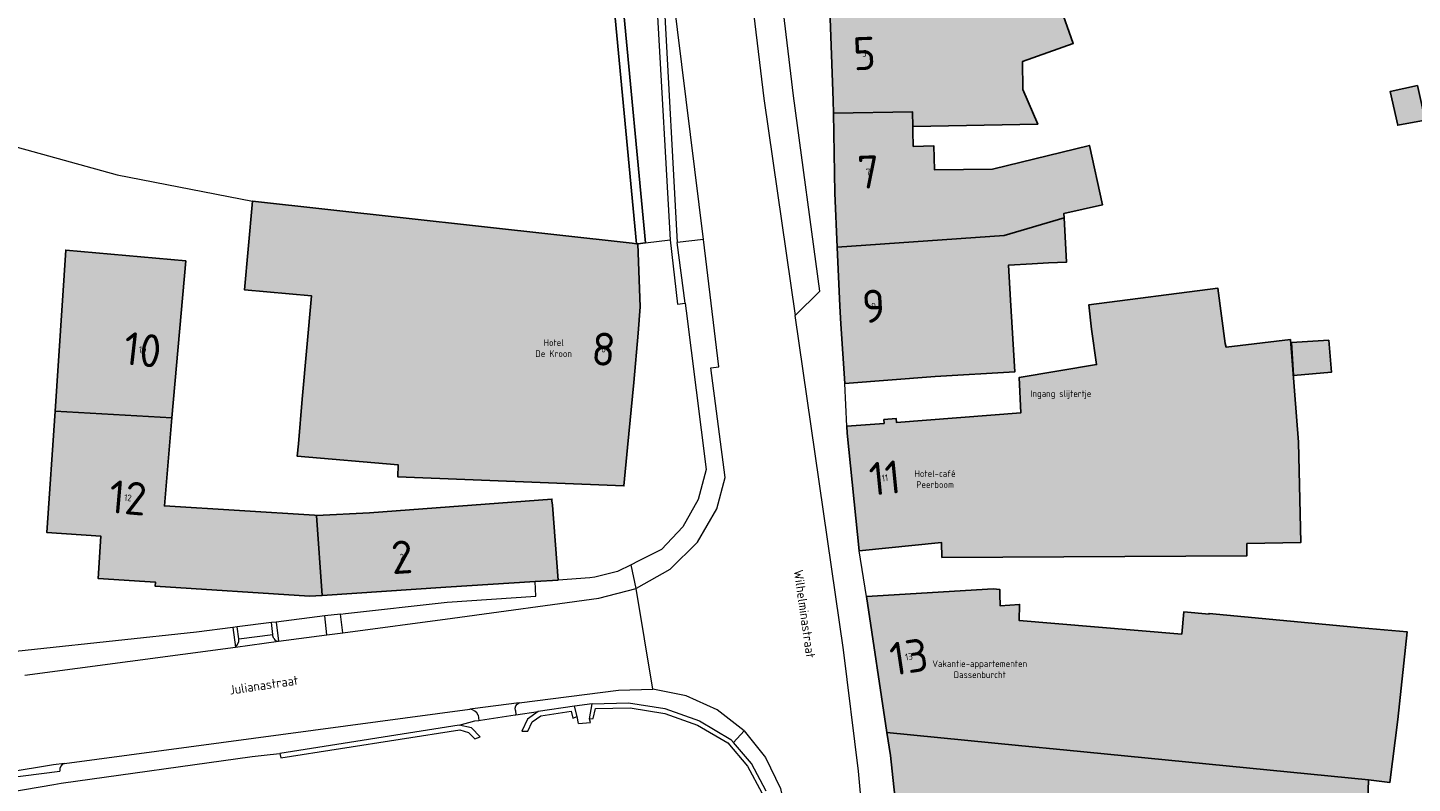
# Model space of a CAD drawing. Header units: metres. Extents: x 191562 to 192551, y 309453 to 310109.
# Tile 22 of 49: x 192005 to 192110, y 309723 to 309780. Entities that reach past the tile are written whole.
import ezdxf
from ezdxf.enums import TextEntityAlignment as Align

# ---------------------------------------------------------------- set-up
doc = ezdxf.new("R2010")
doc.units = ezdxf.units.M
for name, color, linetype, lineweight in [('B-WE-GK-KEERWAND-GV', 253, 'Continuous', 9), ('B-WE-IE-TERREINAFSCHEIDING_KUNSTMATIG_MUUR-GV', 250, 'Continuous', 25), ('B-WE-OG-BEBOUWING-GV', 250, 'Continuous', 25), ('B-WE-OG-BEBOUWING-T18', 1, 'Continuous', 25), ('B-WE-OG-TERREIN_ERF-GV', 253, 'Continuous', 9), ('B-WE-OG-TOPOGRAFIE-T18', 2, 'Continuous', 35), ('B-WE-VH-GESLOTENVERHARDING_ASFALT-GV', 253, 'Continuous', 9), ('B-WE-VH-HALFVERHARDING-GV', 253, 'Continuous', 9), ('B-WE-VH-ONVERHARD-GV', 253, 'Continuous', 9), ('B-WE-VH-OPENVERHARDING_STRAATBAKSTEEN-GV', 253, 'Continuous', 9), ('B-WE-VH-TEGEL-GV', 253, 'Continuous', 9), ('X-XX-AL-T25', 1, 'Continuous', 25), ('X-XX-AL-T25_1000', 1, 'Continuous', 25)]:
    doc.layers.add(name, color=color, linetype=linetype, lineweight=lineweight)
doc.layers.add('B-WE-OG-BEBOUWING-V', color=7, linetype='Continuous', lineweight=5, true_color=0xfff3f2)
doc.styles.add('NLCS-ISO-M200-T18', font='NLCS-ISO.ttf', dxfattribs={"height": 0.36})
doc.styles.add('NLCS-ISO-M500-T25', font='NLCS-ISO.ttf', dxfattribs={"height": 1.25})

msp = doc.modelspace()

# ---------------------------------------------------------------- hatches: boundary and pattern name
at = {"layer": 'B-WE-OG-BEBOUWING-V'}
for points in [[(192066.15, 309773.25), (192072.135, 309773.36), (192072.155, 309772.261), (192081.623, 309772.435), (192080.479, 309775.043), (192080.455, 309777.165), (192084.304, 309778.538), (192083.258, 309781.47), (192083.236, 309781.538), (192080.41, 309781.026), (192080.401, 309781.805), (192075.337, 309781.721), (192075.308, 309783.024), (192075.29, 309783.524), (192072.223, 309783.411), (192072.241, 309782.911), (192072.298, 309781.372), (192070.467, 309781.304), (192065.852, 309781.133), (192066.108, 309774.217)], [(192110.385, 309775.359), (192108.312, 309774.897), (192108.896, 309772.341), (192110.984, 309772.734)], [(192066.427, 309763.122), (192079.073, 309763.983), (192083.621, 309765.342), (192083.604, 309765.663), (192086.522, 309766.306), (192085.529, 309770.815), (192078.201, 309769.021), (192073.792, 309768.972), (192073.751, 309770.773), (192072.183, 309770.744), (192072.162, 309771.885), (192072.155, 309772.261), (192072.135, 309773.36), (192066.15, 309773.25), (192066.246, 309767.193)], [(192025.889, 309751.61), (192025.589, 309748.21), (192025.507, 309747.275), (192033.154, 309746.62), (192033.116, 309745.717), (192050.256, 309745.027), (192050.541, 309747.943), (192051.022, 309752.864), (192051.334, 309756.594), (192051.501, 309758.59), (192051.304, 309763.361), (192051.207, 309763.372), (192050.894, 309763.407), (192022.109, 309766.606), (192021.79, 309762.959), (192021.52, 309759.872), (192026.577, 309759.43)], [(192066.427, 309763.122), (192066.626, 309758.63), (192066.697, 309757.303), (192067.004, 309752.795), (192073.838, 309753.318), (192079.883, 309753.673), (192079.564, 309759.104), (192079.409, 309761.747), (192081.194, 309761.852), (192082.425, 309761.925), (192083.798, 309761.98), (192083.621, 309765.342), (192079.073, 309763.983)], [(192017.07, 309762.072), (192007.965, 309762.889), (192007.15, 309750.681), (192016.004, 309750.195)], [(192095.883, 309755.543), (192095.827, 309755.823), (192095.253, 309760.008), (192085.479, 309758.741), (192085.689, 309756.908), (192086.074, 309754.211), (192080.208, 309753.238), (192080.334, 309750.554), (192070.916, 309749.83), (192070.893, 309750.129), (192069.956, 309750.057), (192069.979, 309749.758), (192067.161, 309749.542), (192067.147, 309749.541), (192067.186, 309749.032), (192068.077, 309740.122), (192074.314, 309740.746), (192074.356, 309739.606), (192097.461, 309739.744), (192097.462, 309740.653), (192101.553, 309740.744), (192101.371, 309748.349), (192100.769, 309756.112)], [(192103.681, 309756.071), (192100.856, 309755.891), (192100.992, 309753.388), (192103.868, 309753.632)], [(192027.404, 309736.737), (192026.955, 309742.791), (192026.802, 309742.801), (192015.444, 309743.517), (192016.004, 309750.195), (192007.15, 309750.681), (192006.537, 309741.493), (192010.628, 309741.22), (192010.415, 309738.027), (192013.947, 309737.791), (192014.755, 309737.737), (192014.735, 309737.438), (192026.446, 309736.674)], [(192027.404, 309736.737), (192036.773, 309737.351), (192043.53, 309737.781), (192045.266, 309737.892), (192044.836, 309743.559), (192044.809, 309743.909), (192044.8, 309744.029), (192030.983, 309742.984), (192026.955, 309742.791)], [(192068.637, 309736.65), (192070.193, 309726.351), (192080.169, 309725.373), (192083.821, 309725.015), (192106.675, 309722.775), (192108.307, 309722.575), (192108.894, 309727.336), (192109.615, 309733.966), (192106.132, 309734.285), (192094.604, 309735.368), (192094.6, 309735.324), (192092.685, 309735.483), (192092.535, 309733.805), (192085.917, 309734.363), (192080.197, 309734.845), (192080.244, 309736.055), (192078.772, 309735.933), (192078.748, 309736.833), (192078.739, 309737.187), (192078.246, 309737.227)], [(192070.924, 309720.353), (192071.689, 309713.408), (192083.485, 309714.424), (192083.617, 309712.889), (192094.891, 309713.039), (192094.891, 309712.533), (192106.369, 309713.292), (192106.387, 309713.524), (192106.42, 309714.572), (192106.556, 309718.949), (192106.675, 309722.775), (192083.821, 309725.015), (192080.169, 309725.373), (192070.193, 309726.351), (192070.455, 309724.616)]]:
    msp.add_hatch(color=256, dxfattribs=at).paths.add_polyline_path(points)

# ---------------------------------------------------------------- linework, layer by layer
at = {"layer": 'B-WE-GK-KEERWAND-GV'}
for points in [[(192051.229, 309794.011), (192052.785, 309781.024), (192053.765, 309763.654), (192054.319, 309758.797), (192054.894, 309758.868)], [(192043.767, 309727.934), (192042.954, 309727.351), (192042.536, 309726.443), (192042.969, 309726.44), (192043.309, 309727.158)], [(192047.66, 309727.396), (192047.924, 309727.411), (192048.096, 309728.165), (192050.742, 309728.223), (192053.354, 309727.796), (192055.844, 309726.898), (192058.128, 309725.56), (192059.614, 309723.805), (192060.706, 309721.782), (192061.357, 309719.577), (192061.54, 309717.285), (192062.878, 309698.417), (192063.486, 309688.751), (192062.818, 309688.746), (192062.837, 309688.481), (192063.854, 309688.501)]]:
    msp.add_lwpolyline(points, dxfattribs=at)
msp.add_lwpolyline([(192037.835, 309726.559), (192038.482, 309726.359), (192038.956, 309725.874), (192039.364, 309726.021), (192038.704, 309726.699), (192037.781, 309726.905), (192024.192, 309724.768), (192024.256, 309724.424)], close=True, dxfattribs=at)
at = {"layer": 'B-WE-IE-TERREINAFSCHEIDING_KUNSTMATIG_MUUR-GV'}
msp.add_lwpolyline([(192050.155, 309781.9), (192049.468, 309781.835), (192051.207, 309763.372), (192051.304, 309763.361), (192051.894, 309763.431)], close=True, dxfattribs=at)
at = {"layer": 'B-WE-OG-BEBOUWING-GV'}
for points in [[(192066.15, 309773.25), (192072.135, 309773.36), (192072.155, 309772.261), (192081.623, 309772.435), (192080.479, 309775.043), (192080.455, 309777.165), (192084.304, 309778.538), (192083.258, 309781.47), (192083.236, 309781.538), (192080.41, 309781.026), (192080.401, 309781.805), (192075.337, 309781.721), (192075.308, 309783.024), (192075.29, 309783.524), (192072.223, 309783.411), (192072.241, 309782.911), (192072.298, 309781.372), (192070.467, 309781.304), (192065.852, 309781.133), (192066.108, 309774.217)], [(192110.385, 309775.359), (192108.312, 309774.897), (192108.896, 309772.341), (192110.984, 309772.734)], [(192066.427, 309763.122), (192079.073, 309763.983), (192083.621, 309765.342), (192083.604, 309765.663), (192086.522, 309766.306), (192085.529, 309770.815), (192078.201, 309769.021), (192073.792, 309768.972), (192073.751, 309770.773), (192072.183, 309770.744), (192072.162, 309771.885), (192072.155, 309772.261), (192072.135, 309773.36), (192066.15, 309773.25), (192066.246, 309767.193)], [(192025.889, 309751.61), (192025.589, 309748.21), (192025.507, 309747.275), (192033.154, 309746.62), (192033.116, 309745.717), (192050.256, 309745.027), (192050.541, 309747.943), (192051.022, 309752.864), (192051.334, 309756.594), (192051.501, 309758.59), (192051.304, 309763.361), (192051.207, 309763.372), (192050.894, 309763.407), (192022.109, 309766.606), (192021.79, 309762.959), (192021.52, 309759.872), (192026.577, 309759.43)], [(192066.427, 309763.122), (192066.626, 309758.63), (192066.697, 309757.303), (192067.004, 309752.795), (192073.838, 309753.318), (192079.883, 309753.673), (192079.564, 309759.104), (192079.409, 309761.747), (192081.194, 309761.852), (192082.425, 309761.925), (192083.798, 309761.98), (192083.621, 309765.342), (192079.073, 309763.983)], [(192017.07, 309762.072), (192007.965, 309762.889), (192007.15, 309750.681), (192016.004, 309750.195)], [(192095.883, 309755.543), (192095.827, 309755.823), (192095.253, 309760.008), (192085.479, 309758.741), (192085.689, 309756.908), (192086.074, 309754.211), (192080.208, 309753.238), (192080.334, 309750.554), (192070.916, 309749.83), (192070.893, 309750.129), (192069.956, 309750.057), (192069.979, 309749.758), (192067.161, 309749.542), (192067.147, 309749.541), (192067.186, 309749.032), (192068.077, 309740.122), (192074.314, 309740.746), (192074.356, 309739.606), (192097.461, 309739.744), (192097.462, 309740.653), (192101.553, 309740.744), (192101.371, 309748.349), (192100.769, 309756.112)], [(192103.681, 309756.071), (192100.856, 309755.891), (192100.992, 309753.388), (192103.868, 309753.632)], [(192027.404, 309736.737), (192026.955, 309742.791), (192026.802, 309742.801), (192015.444, 309743.517), (192016.004, 309750.195), (192007.15, 309750.681), (192006.537, 309741.493), (192010.628, 309741.22), (192010.415, 309738.027), (192013.947, 309737.791), (192014.755, 309737.737), (192014.735, 309737.438), (192026.446, 309736.674)], [(192027.404, 309736.737), (192036.773, 309737.351), (192043.53, 309737.781), (192045.266, 309737.892), (192044.836, 309743.559), (192044.809, 309743.909), (192044.8, 309744.029), (192030.983, 309742.984), (192026.955, 309742.791)], [(192068.637, 309736.65), (192070.193, 309726.351), (192080.169, 309725.373), (192083.821, 309725.015), (192106.675, 309722.775), (192108.307, 309722.575), (192108.894, 309727.336), (192109.615, 309733.966), (192106.132, 309734.285), (192094.604, 309735.368), (192094.6, 309735.324), (192092.685, 309735.483), (192092.535, 309733.805), (192085.917, 309734.363), (192080.197, 309734.845), (192080.244, 309736.055), (192078.772, 309735.933), (192078.748, 309736.833), (192078.739, 309737.187), (192078.246, 309737.227)], [(192070.924, 309720.353), (192071.689, 309713.408), (192083.485, 309714.424), (192083.617, 309712.889), (192094.891, 309713.039), (192094.891, 309712.533), (192106.369, 309713.292), (192106.387, 309713.524), (192106.42, 309714.572), (192106.556, 309718.949), (192106.675, 309722.775), (192083.821, 309725.015), (192080.169, 309725.373), (192070.193, 309726.351), (192070.455, 309724.616)]]:
    msp.add_lwpolyline(points, close=True, dxfattribs=at)
at = {"layer": 'B-WE-OG-TERREIN_ERF-GV'}
for points in [[(192083.258, 309781.47), (192084.304, 309778.538), (192080.455, 309777.165), (192080.479, 309775.043), (192081.623, 309772.435), (192072.155, 309772.261), (192072.162, 309771.885), (192072.183, 309770.744), (192073.751, 309770.773), (192073.792, 309768.972), (192078.201, 309769.021), (192085.529, 309770.815), (192086.522, 309766.306), (192083.604, 309765.663), (192083.621, 309765.342), (192083.798, 309761.98), (192082.425, 309761.925), (192081.194, 309761.852), (192079.409, 309761.747), (192079.564, 309759.104), (192079.883, 309753.673), (192073.838, 309753.318), (192067.004, 309752.795)], [(192051.304, 309763.361), (192051.501, 309758.59), (192051.334, 309756.594), (192051.022, 309752.864), (192050.541, 309747.943), (192050.256, 309745.027), (192033.116, 309745.717), (192033.154, 309746.62), (192025.507, 309747.275), (192025.589, 309748.21), (192025.889, 309751.61), (192026.577, 309759.43), (192021.52, 309759.872), (192021.79, 309762.959), (192022.109, 309766.606)], [(192028.778, 309735.323), (192029.172, 309735.372), (192036.877, 309736.228), (192043.592, 309736.664), (192043.53, 309737.781), (192036.773, 309737.351), (192027.404, 309736.737), (192026.446, 309736.674), (192014.735, 309737.438), (192014.755, 309737.737), (192013.947, 309737.791), (192010.415, 309738.027), (192010.628, 309741.22), (192006.537, 309741.493), (192007.15, 309750.681), (192007.965, 309762.889), (192017.07, 309762.072), (192016.004, 309750.195), (192015.444, 309743.517), (192026.802, 309742.801), (192026.955, 309742.791), (192030.983, 309742.984), (192044.8, 309744.029), (192044.809, 309743.909), (192044.836, 309743.559), (192045.266, 309737.892)], [(192067.161, 309749.542), (192069.979, 309749.758), (192069.956, 309750.057), (192070.893, 309750.129), (192070.916, 309749.83), (192080.334, 309750.554), (192080.208, 309753.238), (192086.074, 309754.211), (192085.689, 309756.908), (192085.479, 309758.741), (192095.253, 309760.008), (192095.827, 309755.823), (192095.883, 309755.543), (192100.769, 309756.112), (192101.371, 309748.349), (192101.553, 309740.744), (192097.462, 309740.653), (192097.461, 309739.744), (192074.356, 309739.606), (192074.314, 309740.746), (192068.077, 309740.122)], [(192068.637, 309736.65), (192078.246, 309737.227), (192078.739, 309737.187), (192078.748, 309736.833), (192078.772, 309735.933), (192080.244, 309736.055), (192080.197, 309734.845), (192085.917, 309734.363), (192092.535, 309733.805), (192092.685, 309735.483), (192094.6, 309735.324), (192094.604, 309735.368), (192106.132, 309734.285), (192109.615, 309733.966), (192108.894, 309727.336), (192108.307, 309722.575), (192106.675, 309722.775), (192106.556, 309718.949)], [(192046.806, 309727.025), (192046.725, 309727.551)], [(192061.04, 309721.915), (192059.915, 309724.009), (192058.554, 309725.598)]]:
    msp.add_lwpolyline(points, dxfattribs=at)
for points in [[(192108.896, 309772.341), (192108.312, 309774.897), (192110.385, 309775.359), (192110.984, 309772.734)], [(192100.992, 309753.388), (192100.856, 309755.891), (192103.681, 309756.071), (192103.868, 309753.632)]]:
    msp.add_lwpolyline(points, close=True, dxfattribs=at)
at = {"layer": 'B-WE-VH-GESLOTENVERHARDING_ASFALT-GV'}
for points in [[(192059.376, 309726.468), (192060.999, 309724.452), (192062.115, 309722.117), (192062.664, 309719.588), (192068.342, 309720.061), (192068.043, 309723.414), (192066.89, 309732.615), (192063.234, 309757.928)], [(192053.739, 309738.7), (192051.191, 309737.256)], [(192042.319, 309728.596), (192049.855, 309729.549), (192052.441, 309729.64), (192051.191, 309737.256)], [(192007.877, 309724.004), (192038.595, 309728.124)]]:
    msp.add_lwpolyline(points, dxfattribs=at)
at = {"layer": 'B-WE-VH-HALFVERHARDING-GV'}
for points in [[(191959.809, 309783.33), (191967.666, 309781.076), (191975.817, 309779.256), (191985.004, 309776.06), (191996.563, 309772.538), (191998.473, 309772.219), (192004.281, 309770.692), (192011.866, 309768.58), (192022.109, 309766.606), (192050.894, 309763.407), (192051.207, 309763.372)], [(192051.894, 309763.431), (192053.765, 309763.654)]]:
    msp.add_lwpolyline(points, dxfattribs=at)
at = {"layer": 'B-WE-VH-ONVERHARD-GV'}
for points in [[(192054.894, 309758.868), (192054.302, 309763.46)], [(192043.309, 309727.158), (192043.96, 309727.612), (192046.254, 309727.967), (192046.393, 309727.435), (192046.725, 309727.551), (192046.519, 309728.339), (192043.767, 309727.934)]]:
    msp.add_lwpolyline(points, dxfattribs=at)
at = {"layer": 'B-WE-VH-OPENVERHARDING_STRAATBAKSTEEN-GV'}
for points in [[(192049.764, 309808.997), (192052.03, 309794.197), (192053.309, 309781.549), (192054.302, 309763.46)], [(192056.28, 309763.679), (192053.995, 309782.269), (192051.034, 309807.114), (192050.989, 309809.161)], [(192068.342, 309720.061), (192070.924, 309720.353), (192070.455, 309724.616), (192070.193, 309726.351), (192068.637, 309736.65), (192068.077, 309740.122), (192067.186, 309749.032), (192067.147, 309749.541), (192067.161, 309749.542), (192067.004, 309752.795), (192066.697, 309757.303), (192066.626, 309758.63), (192066.427, 309763.122), (192066.246, 309767.193), (192066.15, 309773.25), (192066.108, 309774.217), (192065.852, 309781.133)], [(192027.745, 309733.744), (192028.967, 309733.907), (192028.778, 309735.323), (192027.608, 309735.177)], [(192023.904, 309734.715), (192023.553, 309734.672)], [(192020.821, 309732.82), (192024.086, 309733.256)], [(192023.727, 309733.462), (192023.698, 309733.519), (192023.668, 309733.662), (192023.665, 309733.769)], [(192023.727, 309733.462), (192023.796, 309733.38), (192023.905, 309733.306), (192023.983, 309733.278), (192024.086, 309733.256)], [(192047.841, 309728.515), (192050.617, 309728.599), (192053.361, 309728.164), (192055.975, 309727.225), (192058.368, 309725.815), (192058.554, 309725.598), (192059.376, 309726.468), (192057.333, 309728.057), (192054.98, 309729.134), (192052.441, 309729.64)], [(192042.319, 309728.596), (192038.775, 309728.148), (192038.595, 309728.124)], [(192039.207, 309727.666), (192039.254, 309727.268)], [(192039.254, 309727.268), (192039.404, 309727.29), (192042.018, 309727.676), (192042.071, 309727.684)], [(192042.032, 309728.017), (192042.071, 309727.684)], [(192042.071, 309727.684), (192043.767, 309727.934)], [(192046.806, 309727.025), (192047.719, 309727.103), (192047.66, 309727.396), (192047.841, 309728.515), (192046.519, 309728.339)], [(192007.877, 309724.004), (192007.039, 309723.892), (192003.513, 309723.316), (192002.985, 309723.218)], [(192003.341, 309722.899), (192007.518, 309723.427)]]:
    msp.add_lwpolyline(points, dxfattribs=at)
for points in [[(192061.343, 309789.39), (192058.948, 309790.833), (192059.004, 309789.901), (192060.859, 309774.37), (192063.234, 309757.928), (192065.11, 309759.783), (192063.121, 309774.575)], [(192020.821, 309732.82), (192020.964, 309732.953), (192021.072, 309733.243), (192021.072, 309733.434), (192020.958, 309734.348), (192020.635, 309734.308)]]:
    msp.add_lwpolyline(points, close=True, dxfattribs=at)
msp.add_lwpolyline([(192042.032, 309728.017, -0.3813177), (192042.319, 309728.596)], format="xyb", dxfattribs=at)
at = {"layer": 'B-WE-VH-TEGEL-GV'}
for points in [[(192053.739, 309738.7), (192055.823, 309740.759), (192057.299, 309743.289), (192057.94, 309745.658), (192056.85, 309753.972), (192057.456, 309754.046), (192056.28, 309763.679), (192054.302, 309763.46)], [(192054.894, 309758.868), (192054.984, 309758.287), (192056.498, 309746.274), (192055.887, 309743.993), (192054.736, 309741.931), (192053.116, 309740.213), (192051.345, 309739.319), (192050.811, 309739.055)], [(192028.967, 309733.907), (192037.274, 309735.016), (192048.354, 309736.525), (192051.191, 309737.256), (192050.811, 309739.055), (192049.769, 309738.541), (192048.065, 309738.107), (192047.674, 309738.053), (192045.266, 309737.892), (192043.53, 309737.781)], [(192020.635, 309734.308), (192017.859, 309733.962), (192005.598, 309732.637), (192002.047, 309732.248), (192001.023, 309732.067), (192000, 309731.879), (191992.784, 309730.362), (191985.645, 309728.518), (191981.956, 309727.293), (191982.107, 309726.805), (191978.154, 309725.602), (191978.296, 309725.102), (191975.681, 309724.371), (191975.604, 309724.35)], [(192021.072, 309733.434), (192023.665, 309733.769), (192023.553, 309734.672), (192020.958, 309734.348)], [(192004.854, 309730.689), (192020.821, 309732.82)], [(192037.781, 309726.905), (192038.952, 309727.223), (192039.254, 309727.268)], [(191959.074, 309708.841), (191960.231, 309706.716), (191961.241, 309707.185), (191964.03, 309708.48), (191964.822, 309708.848), (191972.503, 309712.041), (191977.827, 309713.929), (191987.096, 309716.994), (191987.311, 309717.093), (191990.438, 309717.953), (191990.221, 309719.033), (191991.378, 309719.283), (192000.582, 309721.802), (192000.648, 309721.293), (192003.655, 309721.824), (192007.052, 309722.424), (192007.617, 309722.503), (192022.08, 309724.538), (192023.446, 309724.687), (192024.192, 309724.768)]]:
    msp.add_lwpolyline(points, dxfattribs=at)
msp.add_lwpolyline([(192024.086, 309733.256), (192027.745, 309733.744), (192027.608, 309735.177), (192023.904, 309734.715)], close=True, dxfattribs=at)
for points in [[(192039.207, 309727.666, 0.2616429), (192038.595, 309728.124)], [(192007.877, 309724.004, 0.4063367), (192007.518, 309723.427)]]:
    msp.add_lwpolyline(points, format="xyb", dxfattribs=at)

# ---------------------------------------------------------------- texts
at = {"layer": 'B-WE-OG-BEBOUWING-T18', "style": 'NLCS-ISO-M200-T18'}
for s, rotation, p in [('5', 2.2, (192068.48, 309777.783)), ('7', 1.5, (192068.772, 309768.802)), ('9', 3.2, (192069.18, 309758.644)), ('10', 353.5, (192013.785, 309755.335)), ('8', 355.2, (192048.724, 309755.389)), ('11', 5.7, (192070.038, 309745.637)), ('12', 355, (192012.673, 309744.129)), ('2', 3.7, (192033.436, 309739.637)), ('13', 8.6, (192071.853, 309732.092))]:
    msp.add_text(s, height=0.5, rotation=rotation, dxfattribs=at).set_placement(p, align=Align.MIDDLE)
at = {"layer": 'B-WE-OG-TOPOGRAFIE-T18', "style": 'NLCS-ISO-M200-T18'}
for s, rotation, p in [('Wilhelminastraat', 278.21819, (192063.95, 309735.335)), ('Julianastraat', 8.39122, (192022.966, 309729.944))]:
    msp.add_text(s, height=0.7, rotation=rotation, dxfattribs=at).set_placement(p, align=Align.MIDDLE)
at = {"layer": 'X-XX-AL-T25', "char_height": 0.5, "attachment_point": 2, "style": 'NLCS-ISO-M500-T25'}
for s, width, insert in [('\\pxqc;Hotel\\PDe Kroon', 23.49071, (192044.934, 309756.128)), ('Ingang slijtertje', 23.98041, (192083.373, 309752.267)), ('\\pxqc;Hotel-café\\PPeerboom', 31.91792, (192073.837, 309746.211)), ('\\pxqc;Vakantie-appartementen\\PDassenburcht', 30.37832, (192077.221, 309731.809))]:
    msp.add_mtext_dynamic_manual_height_columns(s, width=width, gutter_width=12.34, heights=[0], dxfattribs=dict(at, insert=insert))
at = {"layer": 'X-XX-AL-T25_1000', "style": 'NLCS-ISO-M200-T18'}
for s, rotation, p in [('5', 2.2, (192068.48, 309777.783)), ('7', 1.5, (192068.772, 309768.802)), ('9', 3.2, (192069.18, 309758.644)), ('10', 353.5, (192013.785, 309755.335)), ('8', 355.2, (192048.724, 309755.389)), ('11', 5.7, (192070.038, 309745.637)), ('12', 355, (192012.673, 309744.129)), ('2', 3.7, (192033.436, 309739.637)), ('13', 8.6, (192071.853, 309732.092))]:
    msp.add_text(s, height=2.5, rotation=rotation, dxfattribs=at).set_placement(p, align=Align.MIDDLE)

doc.saveas('drawing.dxf')
